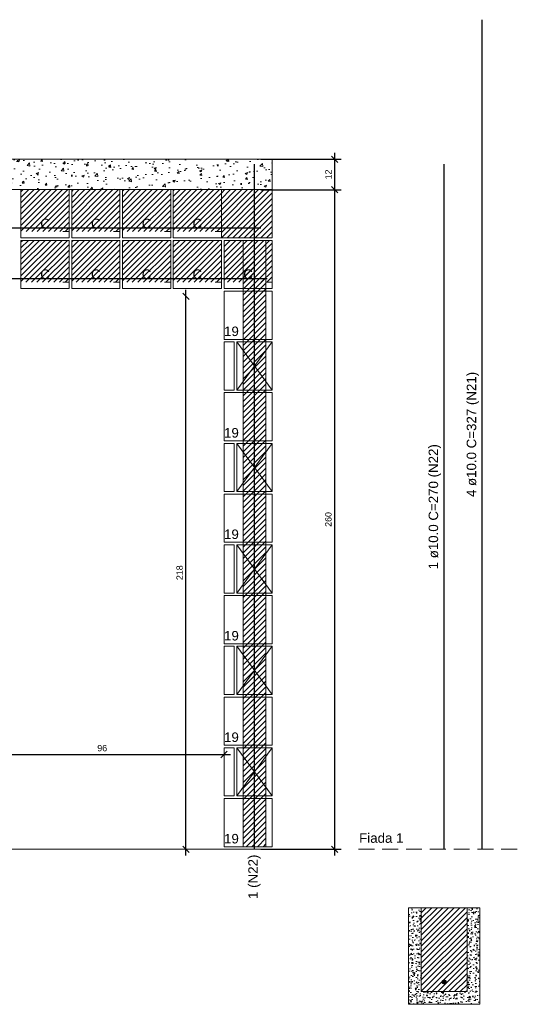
# Model space of a CAD drawing. Header units: millimetres. Extents: x 337 to 624, y -381 to -65.
# Tile 89 of 138: x 386 to 394, y -153 to -138. Entities that reach past the tile are written whole.
import ezdxf

# ---------------------------------------------------------------- set-up
doc = ezdxf.new("R2010")
doc.units = ezdxf.units.MM
doc.header["$MEASUREMENT"] = 0
doc.linetypes.add('Dashed2', pattern=[0.375, 0.25, -0.125])
doc.linetypes.add('DOT', pattern=[6.35, 0, -6.35])
doc.layers.get('0').update_dxf_attribs({"lineweight": 5})
for name, color, linetype, lineweight in [('Armadura', 7, 'Continuous', 30), ('Armaduras em corte', 14, 'Continuous', 0), ('Cotas', 7, 'Continuous', 5), ('Descrição da armadura', 7, 'Continuous', 5), ('PA-Ajustes', 8, 'Continuous', 5), ('PA-Graute', 8, 'Continuous', 0), ('PA-Lajes', 7, 'Continuous', 13), ('PA-Piso', 7, 'Continuous', 20), ('PE-Contrafiamento L', 1, 'Continuous', 13), ('PE-Meio', 1, 'Continuous', 5), ('PE-Meio canaleta', 5, 'Continuous', 5), ('PE-Paredes', 1, 'Continuous', 5), ('PE-Pastilha', 3, 'Continuous', 5), ('Texto da cota', 7, 'Continuous', 0)]:
    doc.layers.add(name, color=color, linetype=linetype, lineweight=lineweight)
doc.styles.add('Arial', font='arial.ttf')
doc.dimstyles.new('UM_25.000000', dxfattribs={"dimtxt": 0.18, "dimasz": 0.1, "dimexe": 0.1, "dimexo": 0.2, "dimgap": 0, "dimtad": 1, "dimtih": 1, "dimtoh": 1, "dimdec": 1, "dimlfac": 25, "dimzin": 0, "dimdsep": 46, "dimtxsty": 'Standard', "dimcen": 0.09, "dimdle": 0.1, "dimadec": 1, "dimazin": 2, "dimtfac": 1, "dimtdec": 4, "dimtofl": 0, "dimtmove": 0, "dimatfit": 3, "dimfxl": 1, "dimtolj": 1, "dimarcsym": 0})
pattern_1 = [(45, (320.87709, -309.79396), (-0.044194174, 0.044194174), [])]
pattern_2 = [(50, (320.8771, -309.79396), (0.3586301, -0.03137607), [0.0375, -0.4125]), (355, (320.8771, -309.79396), (-0.0693757, 0.3760961), [0.03, -0.33]), (100.4514, (320.90698, -309.79657), (0.2892547, 0.3447198), [0.0318701, -0.35057106]), (46.1842, (320.8771, -309.69396), (0.5336205, -0.0827595), [0.05625, -0.61875]), (96.6356, (320.92156, -309.70086), (0.4673314, 0.487059), [0.0478051, -0.5258565]), (351.1842, (320.8771, -309.69396), (0.467331, 0.4870593), [0.045, -0.495]), (21, (320.9271, -309.71896), (0.29845353, -0.20130945), [0.0375, -0.4125]), (326, (320.9271, -309.71896), (0.1216577, 0.362575), [0.03, -0.33]), (71.4514, (320.95196, -309.73574), (0.4201113, 0.16126525), [0.0318701, -0.35057106]), (37.5, (320.87709, -309.79396), (0.00607993, 0.16644693), [0, -0.326, 0, -0.335, 0, -0.33125]), (7.5, (320.8771, -309.79396), (0.13153477, 0.19720586), [0, -0.191, 0, -0.3185, 0, -0.12625]), (327.5, (320.76559, -309.79396), (0.26691122, -0.01127744), [0, -0.125, 0, -0.39, 0, -0.5175]), (317.5, (320.7156, -309.79396), (0.29159308, 0.0500525), [0, -0.1625, 0, -0.259, 0, -0.3675])]

# ---------------------------------------------------------------- blocks, each defined once
blk = doc.blocks.new('_Oblique')
at = {"color": 0, "linetype": 'ByBlock', "lineweight": -2}
blk.add_line((-0.5, -0.5), (0.5, 0.5), dxfattribs=at)
blk = doc.blocks.new('*D480')
at = {"layer": 'Cotas', "color": 0, "lineweight": -2, "transparency": 16777216}
blk.add_line((388.548, -151.069), (388.548, -142.149), dxfattribs=at)
at = {"layer": 'Defpoints', "color": 0, "transparency": 16777216}
for p in [(388.508, -142.249), (388.548, -142.249), (388.508, -150.969)]:
    blk.add_point(p, dxfattribs=at)
at = {"layer": 'Cotas', "color": 0, "lineweight": -2, "transparency": 16777216, "xscale": 0.1, "yscale": 0.1, "zscale": 0.1}
for p, rotation in [((388.548, -142.249), 90), ((388.548, -150.969), 270)]:
    blk.add_blockref('_Oblique', p, dxfattribs=dict(at, rotation=rotation))
at = {"layer": 'Cotas', "transparency": 16777216, "insert": (388.448, -146.609), "char_height": 0.1, "attachment_point": 5, "rotation": 90, "style": 'Arial'}
blk.add_mtext('\\A1;218', dxfattribs=at)
blk = doc.blocks.new('*D481')
at = {"layer": 'Cotas', "color": 0, "lineweight": -2, "transparency": 16777216}
blk.add_line((385.208, -149.475), (389.248, -149.475), dxfattribs=at)
at = {"layer": 'Defpoints', "color": 0, "transparency": 16777216}
for p in [(389.148, -149.475), (385.308, -149.515), (389.148, -149.515)]:
    blk.add_point(p, dxfattribs=at)
at = {"layer": 'Cotas', "color": 0, "lineweight": -2, "transparency": 16777216, "xscale": 0.1, "yscale": 0.1, "zscale": 0.1, "rotation": 180}
blk.add_blockref('_Oblique', (385.308, -149.475), dxfattribs=at)
at = {"layer": 'Cotas', "color": 0, "lineweight": -2, "transparency": 16777216, "xscale": 0.1, "yscale": 0.1, "zscale": 0.1}
blk.add_blockref('_Oblique', (389.148, -149.475), dxfattribs=at)
at = {"layer": 'Cotas', "transparency": 16777216, "insert": (387.228, -149.375), "char_height": 0.1, "attachment_point": 5, "style": 'Arial'}
blk.add_mtext('\\A1;96', dxfattribs=at)
blk = doc.blocks.new('*D476')
at = {"layer": 'Cotas', "color": 0, "lineweight": -2, "transparency": 16777216}
for p, q in [((390.893, -140.669), (390.893, -139.989)), ((389.728, -140.089), (390.993, -140.089)), ((389.728, -140.569), (390.993, -140.569))]:
    blk.add_line(p, q, dxfattribs=at)
at = {"layer": 'Defpoints', "color": 0, "transparency": 16777216}
for p in [(389.628, -140.089), (390.893, -140.089), (389.628, -140.569)]:
    blk.add_point(p, dxfattribs=at)
at = {"layer": 'Cotas', "color": 0, "lineweight": -2, "transparency": 16777216, "xscale": 0.1, "yscale": 0.1, "zscale": 0.1}
for p, rotation in [((390.893, -140.089), 90), ((390.893, -140.569), 270)]:
    blk.add_blockref('_Oblique', p, dxfattribs=dict(at, rotation=rotation))
at = {"layer": 'Cotas', "transparency": 16777216, "insert": (390.793, -140.329), "char_height": 0.1, "attachment_point": 5, "rotation": 90, "style": 'Arial'}
blk.add_mtext('\\A1;12', dxfattribs=at)
blk = doc.blocks.new('*D477')
at = {"layer": 'Cotas', "color": 0, "lineweight": -2, "transparency": 16777216}
for p, q in [((390.893, -151.069), (390.893, -140.469)), ((389.728, -140.569), (390.993, -140.569)), ((389.728, -150.969), (390.993, -150.969))]:
    blk.add_line(p, q, dxfattribs=at)
at = {"layer": 'Defpoints', "color": 0, "transparency": 16777216}
for p in [(389.628, -140.569), (390.893, -140.569), (389.628, -150.969)]:
    blk.add_point(p, dxfattribs=at)
at = {"layer": 'Cotas', "color": 0, "lineweight": -2, "transparency": 16777216, "xscale": 0.1, "yscale": 0.1, "zscale": 0.1}
for p, rotation in [((390.893, -140.569), 90), ((390.893, -150.969), 270)]:
    blk.add_blockref('_Oblique', p, dxfattribs=dict(at, rotation=rotation))
at = {"layer": 'Cotas', "transparency": 16777216, "insert": (390.793, -145.769), "char_height": 0.1, "attachment_point": 5, "rotation": 90, "style": 'Arial'}
blk.add_mtext('\\A1;260', dxfattribs=at)

msp = doc.modelspace()

# ---------------------------------------------------------------- hatches: boundary and pattern name
at = {"layer": 'Armaduras em corte', "linetype": 'Continuous'}
msp.add_hatch(color=14, dxfattribs=at).paths.add_polyline_path([(392.6499, -153.0618), (392.6498, -153.059), (392.6494, -153.0562), (392.6488, -153.0535), (392.648, -153.0509), (392.6469, -153.0483), (392.6456, -153.0458), (392.6441, -153.0435), (392.6424, -153.0412), (392.6405, -153.0392), (392.6385, -153.0373), (392.6362, -153.0356), (392.6339, -153.0341), (392.6314, -153.0328), (392.6288, -153.0317), (392.6262, -153.0309), (392.6234, -153.0303), (392.6207, -153.0299), (392.6179, -153.0298), (392.6151, -153.0299), (392.6123, -153.0303), (392.6096, -153.0309), (392.6069, -153.0317), (392.6044, -153.0328), (392.6019, -153.0341), (392.5995, -153.0356), (392.5973, -153.0373), (392.5953, -153.0392), (392.5934, -153.0412), (392.5917, -153.0435), (392.5902, -153.0458), (392.5889, -153.0483), (392.5878, -153.0509), (392.587, -153.0535), (392.5864, -153.0562), (392.586, -153.059), (392.5859, -153.0618), (392.586, -153.0646), (392.5864, -153.0674), (392.587, -153.0701), (392.5878, -153.0728), (392.5889, -153.0753), (392.5902, -153.0778), (392.5917, -153.0802), (392.5934, -153.0824), (392.5953, -153.0844), (392.5973, -153.0863), (392.5995, -153.088), (392.6019, -153.0895), (392.6044, -153.0908), (392.6069, -153.0919), (392.6096, -153.0927), (392.6123, -153.0933), (392.6151, -153.0937), (392.6179, -153.0938), (392.6207, -153.0937), (392.6234, -153.0933), (392.6262, -153.0927), (392.6288, -153.0919), (392.6314, -153.0908), (392.6339, -153.0895), (392.6362, -153.088), (392.6385, -153.0863), (392.6405, -153.0844), (392.6424, -153.0824), (392.6441, -153.0802), (392.6456, -153.0778), (392.6469, -153.0753), (392.648, -153.0728), (392.6488, -153.0701), (392.6494, -153.0674), (392.6498, -153.0646)])
at = {"layer": 'PA-Ajustes', "linetype": 'Continuous'}
h = msp.add_hatch(dxfattribs=at)
h.set_pattern_fill('ANSI31', color=8, scale=0.5, style=0)
h.set_pattern_definition(pattern_1)
h.paths.add_polyline_path([(389.1075, -140.5688), (389.1075, -141.3288), (389.9079, -141.3288), (389.9079, -140.5688)])
at = {"layer": 'PA-Graute', "linetype": 'Continuous'}
h = msp.add_hatch(dxfattribs=at)
h.set_pattern_fill('ANSI31', color=8, scale=0.5, style=0)
h.set_pattern_definition(pattern_1)
h.paths.add_polyline_path([(385.9475, -140.5688), (386.7075, -140.5688), (386.7075, -141.2288), (385.9475, -141.2288)])
h = msp.add_hatch(dxfattribs=at)
h.set_pattern_fill('ANSI31', color=8, scale=0.5, style=0)
h.set_pattern_definition(pattern_1)
h.paths.add_polyline_path([(386.7475, -140.5688), (387.5075, -140.5688), (387.5075, -141.2288), (386.7475, -141.2288)])
h = msp.add_hatch(dxfattribs=at)
h.set_pattern_fill('ANSI31', color=8, scale=0.5, style=0)
h.set_pattern_definition(pattern_1)
h.paths.add_polyline_path([(387.5475, -140.5688), (388.3075, -140.5688), (388.3075, -141.2288), (387.5475, -141.2288)])
h = msp.add_hatch(dxfattribs=at)
h.set_pattern_fill('ANSI31', color=8, scale=0.5, style=0)
h.set_pattern_definition(pattern_1)
h.paths.add_polyline_path([(388.3475, -140.5688), (389.1075, -140.5688), (389.1075, -141.2288), (388.3475, -141.2288)])
h = msp.add_hatch(dxfattribs=at)
h.set_pattern_fill('ANSI31', color=8, scale=0.5, style=0)
h.set_pattern_definition(pattern_1)
h.paths.add_polyline_path([(385.9475, -141.3688), (386.7075, -141.3688), (386.7075, -142.0288), (385.9475, -142.0288)])
h = msp.add_hatch(dxfattribs=at)
h.set_pattern_fill('ANSI31', color=8, scale=0.5, style=0)
h.set_pattern_definition(pattern_1)
h.paths.add_polyline_path([(386.7475, -141.3688), (387.5075, -141.3688), (387.5075, -142.0288), (386.7475, -142.0288)])
h = msp.add_hatch(dxfattribs=at)
h.set_pattern_fill('ANSI31', color=8, scale=0.5, style=0)
h.set_pattern_definition(pattern_1)
h.paths.add_polyline_path([(387.5475, -141.3688), (388.3075, -141.3688), (388.3075, -142.0288), (387.5475, -142.0288)])
h = msp.add_hatch(dxfattribs=at)
h.set_pattern_fill('ANSI31', color=8, scale=0.5, style=0)
h.set_pattern_definition(pattern_1)
h.paths.add_polyline_path([(388.3475, -141.3688), (389.1075, -141.3688), (389.1075, -142.0288), (388.3475, -142.0288)])
h = msp.add_hatch(dxfattribs=at)
h.set_pattern_fill('ANSI31', color=8, scale=0.5, style=0)
h.set_pattern_definition(pattern_1)
h.paths.add_polyline_path([(389.1479, -141.3688), (389.9079, -141.3688), (389.9079, -142.0288), (389.1479, -142.0288)])
h = msp.add_hatch(dxfattribs=at)
h.set_pattern_fill('ANSI31', color=8, scale=0.5, style=0)
h.set_pattern_definition(pattern_1)
h.paths.add_polyline_path([(389.4479, -141.3688), (389.8079, -141.3688), (389.8079, -150.9288), (389.4479, -150.9288)])
h = msp.add_hatch(dxfattribs=at)
h.set_pattern_fill('ANSI31', color=8, scale=0.5, style=0)
h.set_pattern_definition(pattern_1)
h.paths.add_polyline_path([(392.2579, -153.2138), (392.9779, -153.2138), (392.9779, -151.8938), (392.2579, -151.8938)])
at = {"layer": 'PA-Lajes', "linetype": 'Continuous'}
h = msp.add_hatch(dxfattribs=at)
h.set_pattern_fill('AR-CONC', scale=0.05, style=0)
h.set_pattern_definition(pattern_2)
h.paths.add_polyline_path([(384.8275, -140.5688), (389.9079, -140.5688), (389.9079, -140.0888), (384.8275, -140.0888)])
h = msp.add_hatch(dxfattribs=at)
h.set_pattern_fill('AR-CONC', scale=0.05, style=0)
h.set_pattern_definition(pattern_2)
h.paths.add_polyline_path([(384.8275, -140.5688), (389.9079, -140.5688), (389.9079, -140.0888), (384.8275, -140.0888)])
at = {"layer": 'PE-Meio canaleta', "linetype": 'Continuous'}
h = msp.add_hatch(dxfattribs=at)
h.set_pattern_fill('AR-CONC', color=5, scale=0.02, style=0)
h.set_pattern_definition([(50, (320.87709, -309.79396), (0.14345204, -0.01255043), [0.015, -0.165]), (355, (320.87709, -309.79396), (-0.02775027, 0.15043843), [0.012, -0.132]), (100.4514, (320.88905, -309.795), (0.11570188, 0.13788791), [0.01274804, -0.14022842]), (46.1842, (320.8771, -309.75396), (0.21344821, -0.0331038), [0.0225, -0.2475]), (96.6356, (320.89488, -309.75672), (0.18693254, 0.19482357), [0.01912206, -0.2103426]), (351.1842, (320.8771, -309.75396), (0.1869324, 0.19482372), [0.018, -0.198]), (21, (320.89709, -309.76396), (0.11938141, -0.08052378), [0.015, -0.165]), (326, (320.89709, -309.76396), (0.04866307, 0.14503001), [0.012, -0.132]), (71.4514, (320.90704, -309.77067), (0.16804453, 0.0645061), [0.01274804, -0.14022842]), (37.5, (320.87709, -309.79396), (0.002431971, 0.066578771), [0, -0.1304, 0, -0.134, 0, -0.1325]), (7.5, (320.87709, -309.79396), (0.052613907, 0.078882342), [0, -0.0764, 0, -0.1274, 0, -0.0505]), (327.5, (320.83249, -309.79396), (0.106764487, -0.004510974), [0, -0.05, 0, -0.156, 0, -0.207]), (317.5, (320.81249, -309.79396), (0.116637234, 0.020020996), [0, -0.065, 0, -0.1036, 0, -0.147])])
h.paths.add_polyline_path([(392.0579, -153.4138), (393.1779, -153.4138), (393.1779, -151.8938), (392.9779, -151.8938), (392.9779, -153.2138), (392.2579, -153.2138), (392.2579, -151.8938), (392.0579, -151.8938)])

# ---------------------------------------------------------------- linework, layer by layer
at = {"layer": 'Armadura'}
for p, q in [((393.2179, -150.9688), (393.2179, -137.8888)), ((392.6179, -150.9688), (392.6179, -140.1688)), ((373.2075, -141.1688), (389.7279, -141.1688)), ((383.8275, -141.9688), (389.8279, -141.9688))]:
    msp.add_line(p, q, dxfattribs=at)
msp.add_lwpolyline([(389.6279, -150.9688), (389.6279, -140.1688)], dxfattribs=at)
at = {"layer": 'Armaduras em corte'}
msp.add_circle((392.6179, -153.0618), 0.032, dxfattribs=at)
at = {"layer": 'PA-Ajustes', "linetype": 'Continuous'}
msp.add_lwpolyline([(389.1075, -140.5688), (389.1075, -141.3288), (389.9079, -141.3288), (389.9079, -140.5688)], close=True, dxfattribs=at)
at = {"layer": 'PA-Graute', "color": 8, "linetype": 'Continuous'}
msp.add_lwpolyline([(389.4479, -141.3688), (389.8079, -141.3688), (389.8079, -150.9288), (389.4479, -150.9288)], close=True, dxfattribs=at)
at = {"layer": 'PA-Lajes'}
msp.add_lwpolyline([(384.8275, -140.5688), (389.9079, -140.5688), (389.9079, -140.0888), (384.8275, -140.0888)], close=True, dxfattribs=at)
msp.add_lwpolyline([(384.8275, -140.5688), (389.9079, -140.5688), (389.9079, -140.0888), (384.8275, -140.0888)], close=True, dxfattribs=at)
at = {"layer": 'PA-Piso'}
msp.add_line((372.8275, -150.9688), (390.6679, -150.9688), dxfattribs=at)
at = {"layer": 'PA-Piso', "linetype": 'Dashed2'}
msp.add_line((391.2679, -150.9688), (393.8179, -150.9688), dxfattribs=at)
at = {"layer": 'PE-Contrafiamento L', "linetype": 'Continuous'}
for p, q in [((389.3479, -142.9688), (389.9079, -142.9688)), ((389.3479, -143.7288), (389.9079, -142.9688)), ((389.9079, -142.9688), (389.3479, -142.9688)), ((389.3479, -142.9688), (389.9079, -143.7288)), ((389.3479, -143.7288), (389.3479, -142.9688)), ((389.9079, -142.9688), (389.9079, -143.7288)), ((389.9079, -143.7288), (389.3479, -143.7288)), ((389.9079, -143.7288), (389.3479, -143.7288)), ((389.3479, -144.5688), (389.9079, -144.5688)), ((389.3479, -145.3288), (389.9079, -144.5688)), ((389.9079, -144.5688), (389.3479, -144.5688)), ((389.3479, -144.5688), (389.9079, -145.3288)), ((389.3479, -145.3288), (389.3479, -144.5688)), ((389.9079, -144.5688), (389.9079, -145.3288)), ((389.9079, -145.3288), (389.3479, -145.3288)), ((389.9079, -145.3288), (389.3479, -145.3288)), ((389.3479, -146.1688), (389.9079, -146.1688)), ((389.3479, -146.9288), (389.9079, -146.1688)), ((389.9079, -146.1688), (389.3479, -146.1688)), ((389.3479, -146.1688), (389.9079, -146.9288)), ((389.3479, -146.9288), (389.3479, -146.1688)), ((389.9079, -146.1688), (389.9079, -146.9288)), ((389.9079, -146.9288), (389.3479, -146.9288)), ((389.9079, -146.9288), (389.3479, -146.9288)), ((389.3479, -147.7688), (389.9079, -147.7688)), ((389.3479, -148.5288), (389.9079, -147.7688)), ((389.9079, -147.7688), (389.3479, -147.7688)), ((389.3479, -147.7688), (389.9079, -148.5288)), ((389.3479, -148.5288), (389.3479, -147.7688)), ((389.9079, -147.7688), (389.9079, -148.5288)), ((389.9079, -148.5288), (389.3479, -148.5288)), ((389.9079, -148.5288), (389.3479, -148.5288)), ((389.3479, -149.3688), (389.9079, -149.3688)), ((389.3479, -150.1288), (389.9079, -149.3688)), ((389.9079, -149.3688), (389.3479, -149.3688)), ((389.3479, -149.3688), (389.9079, -150.1288)), ((389.3479, -150.1288), (389.3479, -149.3688)), ((389.9079, -149.3688), (389.9079, -150.1288)), ((389.9079, -150.1288), (389.3479, -150.1288)), ((389.9079, -150.1288), (389.3479, -150.1288))]:
    msp.add_line(p, q, dxfattribs=at)
at = {"layer": 'PE-Meio', "linetype": 'Continuous'}
for p, q in [((389.1479, -142.9288), (389.1479, -142.1688)), ((389.1479, -142.1688), (389.9079, -142.1688)), ((389.9079, -142.1688), (389.9079, -142.9288)), ((389.9079, -142.9288), (389.1479, -142.9288)), ((389.1479, -144.5288), (389.1479, -143.7688)), ((389.1479, -143.7688), (389.9079, -143.7688)), ((389.9079, -143.7688), (389.9079, -144.5288)), ((389.9079, -144.5288), (389.1479, -144.5288)), ((389.1479, -146.1288), (389.1479, -145.3688)), ((389.1479, -145.3688), (389.9079, -145.3688)), ((389.9079, -145.3688), (389.9079, -146.1288)), ((389.9079, -146.1288), (389.1479, -146.1288)), ((389.1479, -147.7288), (389.1479, -146.9688)), ((389.1479, -146.9688), (389.9079, -146.9688)), ((389.9079, -146.9688), (389.9079, -147.7288)), ((389.9079, -147.7288), (389.1479, -147.7288)), ((389.1479, -149.3288), (389.1479, -148.5688)), ((389.1479, -148.5688), (389.9079, -148.5688)), ((389.9079, -148.5688), (389.9079, -149.3288)), ((389.9079, -149.3288), (389.1479, -149.3288)), ((389.1479, -150.9288), (389.1479, -150.1688)), ((389.1479, -150.1688), (389.9079, -150.1688)), ((389.9079, -150.1688), (389.9079, -150.9288)), ((389.9079, -150.9288), (389.1479, -150.9288))]:
    msp.add_line(p, q, dxfattribs=at)
at = {"layer": 'PE-Meio canaleta', "linetype": 'Continuous'}
for p, q in [((385.9475, -140.5688), (386.7075, -140.5688)), ((385.9475, -141.3288), (385.9475, -140.5688)), ((386.7075, -140.5688), (386.7075, -141.3288)), ((386.7475, -140.5688), (387.5075, -140.5688)), ((386.7475, -141.3288), (386.7475, -140.5688)), ((387.5075, -140.5688), (387.5075, -141.3288)), ((387.5475, -140.5688), (388.3075, -140.5688)), ((387.5475, -141.3288), (387.5475, -140.5688)), ((388.3075, -140.5688), (388.3075, -141.3288)), ((388.3475, -140.5688), (389.1075, -140.5688)), ((388.3475, -141.3288), (388.3475, -140.5688)), ((389.1075, -140.5688), (389.1075, -141.3288)), ((386.7075, -141.3288), (385.9475, -141.3288)), ((385.9475, -141.3688), (386.7075, -141.3688)), ((385.9475, -142.1288), (385.9475, -141.3688)), ((386.7075, -141.3688), (386.7075, -142.1288)), ((387.5075, -141.3288), (386.7475, -141.3288)), ((386.7475, -141.3688), (387.5075, -141.3688)), ((386.7475, -142.1288), (386.7475, -141.3688)), ((387.5075, -141.3688), (387.5075, -142.1288)), ((388.3075, -141.3288), (387.5475, -141.3288)), ((387.5475, -141.3688), (388.3075, -141.3688)), ((387.5475, -142.1288), (387.5475, -141.3688)), ((388.3075, -141.3688), (388.3075, -142.1288)), ((389.1075, -141.3288), (388.3475, -141.3288)), ((388.3475, -141.3688), (389.1075, -141.3688)), ((388.3475, -142.1288), (388.3475, -141.3688)), ((389.1075, -141.3688), (389.1075, -142.1288)), ((389.1479, -141.3688), (389.9079, -141.3688)), ((389.1479, -142.1288), (389.1479, -141.3688)), ((389.9079, -141.3688), (389.9079, -142.1288)), ((386.7075, -142.1288), (385.9475, -142.1288)), ((387.5075, -142.1288), (386.7475, -142.1288)), ((388.3075, -142.1288), (387.5475, -142.1288)), ((389.1075, -142.1288), (388.3475, -142.1288)), ((389.9079, -142.1288), (389.1479, -142.1288)), ((392.2579, -151.8938), (392.0579, -151.8938)), ((392.0579, -151.8938), (392.0579, -153.4138)), ((392.2579, -153.2138), (392.2579, -151.8938)), ((393.1779, -151.8938), (392.9779, -151.8938)), ((392.9779, -151.8938), (392.9779, -153.2138)), ((393.1779, -153.4138), (393.1779, -151.8938)), ((392.9779, -153.2138), (392.2579, -153.2138)), ((392.0579, -153.4138), (393.1779, -153.4138))]:
    msp.add_line(p, q, dxfattribs=at)
at = {"layer": 'PE-Meio canaleta', "color": 5, "linetype": 'DOT', "lineweight": 5}
for p, q in [((385.9475, -140.5688), (386.7075, -140.5688)), ((385.9475, -141.2288), (385.9475, -140.5688)), ((386.7075, -140.5688), (386.7075, -141.2288)), ((386.7475, -140.5688), (387.5075, -140.5688)), ((386.7475, -141.2288), (386.7475, -140.5688)), ((387.5075, -140.5688), (387.5075, -141.2288)), ((387.5475, -140.5688), (388.3075, -140.5688)), ((387.5475, -141.2288), (387.5475, -140.5688)), ((388.3075, -140.5688), (388.3075, -141.2288)), ((388.3475, -140.5688), (389.1075, -140.5688)), ((388.3475, -141.2288), (388.3475, -140.5688)), ((389.1075, -140.5688), (389.1075, -141.2288)), ((386.7075, -141.2288), (385.9475, -141.2288)), ((387.5075, -141.2288), (386.7475, -141.2288)), ((388.3075, -141.2288), (387.5475, -141.2288)), ((389.1075, -141.2288), (388.3475, -141.2288)), ((385.9475, -141.3688), (386.7075, -141.3688)), ((385.9475, -142.0288), (385.9475, -141.3688)), ((386.7075, -141.3688), (386.7075, -142.0288)), ((386.7475, -141.3688), (387.5075, -141.3688)), ((386.7475, -142.0288), (386.7475, -141.3688)), ((387.5075, -141.3688), (387.5075, -142.0288)), ((387.5475, -141.3688), (388.3075, -141.3688)), ((387.5475, -142.0288), (387.5475, -141.3688)), ((388.3075, -141.3688), (388.3075, -142.0288)), ((388.3475, -141.3688), (389.1075, -141.3688)), ((388.3475, -142.0288), (388.3475, -141.3688)), ((389.1075, -141.3688), (389.1075, -142.0288)), ((389.1479, -141.3688), (389.9079, -141.3688)), ((389.1479, -142.0288), (389.1479, -141.3688)), ((389.9079, -141.3688), (389.9079, -142.0288)), ((386.7075, -142.0288), (385.9475, -142.0288)), ((387.5075, -142.0288), (386.7475, -142.0288)), ((388.3075, -142.0288), (387.5475, -142.0288)), ((389.1075, -142.0288), (388.3475, -142.0288)), ((389.9079, -142.0288), (389.1479, -142.0288))]:
    msp.add_line(p, q, dxfattribs=at)
at = {"layer": 'PE-Meio canaleta', "linetype": 'Continuous', "lineweight": 5}
for p, q in [((392.9779, -151.8938), (392.2579, -151.8938)), ((392.2579, -151.8938), (392.2579, -153.2138)), ((392.9779, -153.2138), (392.9779, -151.8938)), ((392.2579, -153.2138), (392.9779, -153.2138))]:
    msp.add_line(p, q, dxfattribs=at)
at = {"layer": 'PE-Meio canaleta'}
msp.add_lwpolyline([(392.0579, -153.4138), (393.1779, -153.4138), (393.1779, -151.8938), (392.9779, -151.8938), (392.9779, -153.2138), (392.2579, -153.2138), (392.2579, -151.8938), (392.0579, -151.8938)], close=True, dxfattribs=at)
at = {"layer": 'PE-Pastilha', "linetype": 'Continuous'}
for p, q in [((389.1479, -142.9688), (389.3079, -142.9688)), ((389.1479, -143.7288), (389.1479, -142.9688)), ((389.3079, -142.9688), (389.3079, -143.7288)), ((389.3079, -143.7288), (389.1479, -143.7288)), ((389.1479, -144.5688), (389.3079, -144.5688)), ((389.1479, -145.3288), (389.1479, -144.5688)), ((389.3079, -144.5688), (389.3079, -145.3288)), ((389.3079, -145.3288), (389.1479, -145.3288)), ((389.1479, -146.1688), (389.3079, -146.1688)), ((389.1479, -146.9288), (389.1479, -146.1688)), ((389.3079, -146.1688), (389.3079, -146.9288)), ((389.3079, -146.9288), (389.1479, -146.9288)), ((389.1479, -147.7688), (389.3079, -147.7688)), ((389.1479, -148.5288), (389.1479, -147.7688)), ((389.3079, -147.7688), (389.3079, -148.5288)), ((389.3079, -148.5288), (389.1479, -148.5288)), ((389.1479, -149.3688), (389.3079, -149.3688)), ((389.1479, -150.1288), (389.1479, -149.3688)), ((389.3079, -149.3688), (389.3079, -150.1288)), ((389.3079, -150.1288), (389.1479, -150.1288))]:
    msp.add_line(p, q, dxfattribs=at)

# ---------------------------------------------------------------- texts
at = {"layer": 'Descrição da armadura', "char_height": 0.15, "width": 3.94779, "attachment_point": 8, "rotation": 90.00021, "line_spacing_factor": 0.9, "style": 'Arial'}
for s, insert in [('4 ø10.0 C=327 (N21)', (393.1679, -144.4288)), ('1 ø10.0 C=270 (N22)', (392.5679, -145.5688))]:
    msp.add_mtext(s, dxfattribs=dict(at, insert=insert))
at = {"layer": 'PE-Meio', "char_height": 0.15, "width": 0.467606, "attachment_point": 7, "line_spacing_factor": 0.9, "style": 'Arial'}
for insert in [(389.1483, -142.8793), (389.1483, -144.4793), (389.1483, -146.0793), (389.1483, -147.6793), (389.1483, -149.2793), (389.1483, -150.8793)]:
    msp.add_mtext('19', dxfattribs=dict(at, insert=insert))
at = {"layer": 'PE-Meio canaleta', "char_height": 0.15, "width": 0.304344, "attachment_point": 8, "line_spacing_factor": 0.9, "style": 'Arial'}
for insert in [(386.3275, -141.1793), (387.1275, -141.1793), (387.9275, -141.1793), (388.7275, -141.1793), (386.3275, -141.9793), (387.1275, -141.9793), (387.9275, -141.9793), (388.7275, -141.9793), (389.5279, -141.9793)]:
    msp.add_mtext('C', dxfattribs=dict(at, insert=insert))
at = {"layer": 'PE-Paredes', "insert": (391.2779, -150.8693), "char_height": 0.15, "width": 1.437561, "attachment_point": 7, "line_spacing_factor": 0.9, "style": 'Arial'}
msp.add_mtext('Fiada 1', dxfattribs=at)
at = {"layer": 'Texto da cota', "insert": (389.6279, -151.0538), "char_height": 0.15, "width": 1.437104, "attachment_point": 6, "rotation": 90.00021, "line_spacing_factor": 0.9, "style": 'Arial'}
msp.add_mtext('1 (N22)', dxfattribs=at)

# ---------------------------------------------------------------- dimensions: what is measured, and where the dimension line sits
at = {"layer": 'Cotas'}
for base, p1, p2, override, picture, middle in [((390.8929, -140.0888), (389.6279, -140.5688), (389.6279, -140.0888), {"dimtxt": 0.1, "dimasz": 0.1, "dimexe": 0.1, "dimexo": 0.1, "dimtad": 1, "dimtih": 0, "dimtoh": 0, "dimdec": 1, "dimlfac": 25, "dimzin": 8, "dimtxsty": 'Arial', "dimblk": 'Oblique', "dimblk1": 'Oblique', "dimblk2": 'Oblique', "dimsah": 1, "dimdle": 0.1, "dimse1": 0, "dimse2": 0, "dimclrt": 256, "dimadec": 1, "dimazin": 3, "dimtmove": 2, "dimldrblk": 'Oblique'}, '*D476', (390.7929, -140.3288)), ((390.8929, -140.5688), (389.6279, -150.9688), (389.6279, -140.5688), {"dimtxt": 0.1, "dimasz": 0.1, "dimexe": 0.1, "dimexo": 0.1, "dimtad": 1, "dimtih": 0, "dimtoh": 0, "dimdec": 1, "dimlfac": 25, "dimzin": 8, "dimtxsty": 'Arial', "dimblk": 'Oblique', "dimblk1": 'Oblique', "dimblk2": 'Oblique', "dimsah": 1, "dimdle": 0.1, "dimse1": 0, "dimse2": 0, "dimclrt": 256, "dimadec": 1, "dimazin": 3, "dimtmove": 2, "dimldrblk": 'Oblique'}, '*D477', (390.7929, -145.7688)), ((388.5475, -142.2488), (388.5075, -150.9688), (388.5075, -142.2488), {"dimtxt": 0.1, "dimasz": 0.1, "dimexe": 0.1, "dimexo": 0.1, "dimtad": 1, "dimtih": 0, "dimtoh": 0, "dimdec": 1, "dimlfac": 25, "dimzin": 8, "dimtxsty": 'Arial', "dimblk": 'Oblique', "dimblk1": 'Oblique', "dimblk2": 'Oblique', "dimsah": 1, "dimdle": 0.1, "dimse1": 1, "dimse2": 1, "dimclrt": 256, "dimadec": 1, "dimazin": 3, "dimtmove": 2, "dimldrblk": 'Oblique'}, '*D480', (388.4475, -146.6088))]:
    dim = msp.add_linear_dim(base=base, p1=p1, p2=p2, angle=90, dimstyle='UM_25.000000', override=override, dxfattribs=at)
    dim.commit()
    dim.dimension.update_dxf_attribs({"geometry": picture, "text_midpoint": middle, "dimtype": 160, "text_rotation": 90})
dim = msp.add_linear_dim(base=(389.1475, -149.4755), p1=(385.3075, -149.5155), p2=(389.1475, -149.5155), dimstyle='UM_25.000000', override={"dimtxt": 0.1, "dimasz": 0.1, "dimexe": 0.1, "dimexo": 0.1, "dimtad": 1, "dimtih": 0, "dimtoh": 0, "dimdec": 1, "dimlfac": 25, "dimzin": 8, "dimtxsty": 'Arial', "dimblk": 'Oblique', "dimblk1": 'Oblique', "dimblk2": 'Oblique', "dimsah": 1, "dimdle": 0.1, "dimse1": 1, "dimse2": 1, "dimclrt": 256, "dimadec": 1, "dimazin": 3, "dimtmove": 2, "dimldrblk": 'Oblique'}, dxfattribs=at)
dim.commit()
dim.dimension.update_dxf_attribs({"geometry": '*D481', "text_midpoint": (387.2275, -149.3755), "dimtype": 160})

doc.saveas('drawing.dxf')
